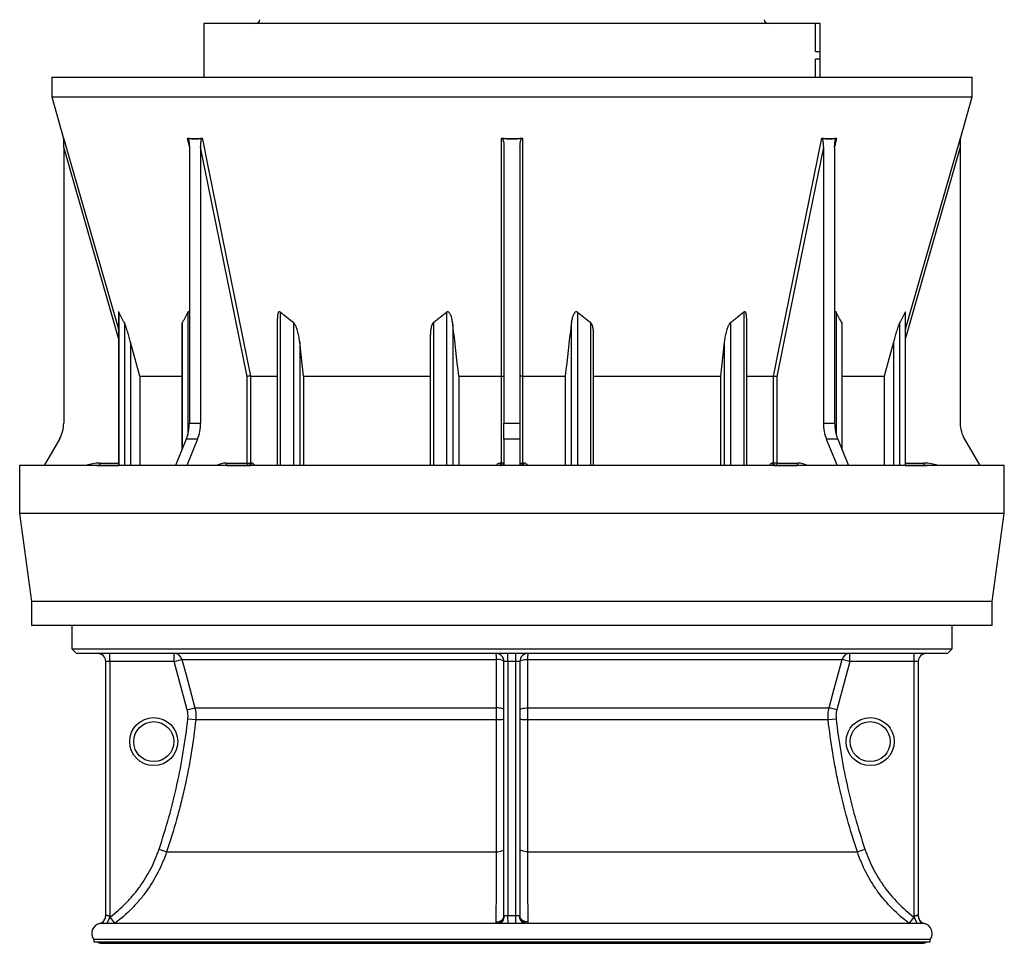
# Model space of a CAD drawing. Header units: millimetres. Extents: x 1253 to 2483, y 298 to 3319.
# Tile 1 of 5: x 1253 to 2483, y 298 to 1452. Entities that reach past the tile are written whole.
import ezdxf

# ---------------------------------------------------------------- set-up
doc = ezdxf.new("R2010")
doc.units = ezdxf.units.MM

msp = doc.modelspace()

# ---------------------------------------------------------------- linework, layer by layer
at = {"color": 7, "linetype": 'Continuous', "lineweight": 25}
for p, q in [((1482.9, 1447.2), (1482.9, 1380.2)), ((2247.1, 1447.2), (1482.9, 1447.2)), ((2247.1, 1412.2), (2247.1, 1447.2)), ((2252.9, 1447.2), (2247.1, 1447.2)), ((2252.9, 1412.2), (2252.9, 1447.2)), ((2252.9, 1412.2), (2252.9, 1447.2)), ((2252.9, 1447.2), (2252.9, 1447.2)), ((2247.1, 1412.2), (2252.9, 1412.2)), ((2252.9, 1402.9), (2247.1, 1402.9)), ((2247.1, 1380.2), (2247.1, 1402.9)), ((2252.9, 1402.9), (2252.9, 1412.2)), ((2252.9, 1380.2), (2252.9, 1402.9)), ((2252.9, 1380.2), (2252.9, 1402.9)), ((1292.9, 1380.2), (1292.9, 1355.6)), ((1292.9, 1380.2), (2442.9, 1380.2)), ((2442.9, 1355.6), (2442.9, 1380.2)), ((1292.9, 1355.6), (1307.8, 1303.7)), ((1292.9, 1355.6), (2442.9, 1355.6)), ((2428.1, 1303.7), (2442.9, 1355.6)), ((1307.9, 1292.9), (1307.9, 947.9)), ((1464.9, 1292.9), (1464.9, 947.9)), ((1479, 1292.9), (1479, 947.9)), ((1537.1, 1006.5), (1479, 1292.9)), ((1857.9, 1292.9), (1857.9, 947.9)), ((1877.9, 1292.9), (1877.9, 947.9)), ((2256.9, 1292.9), (2256.9, 947.9)), ((2271, 1292.9), (2271, 947.9)), ((2427.9, 1292.9), (2427.9, 947.9)), ((1376.4, 1086.9), (1376.4, 895.1)), ((2359.5, 895.1), (2359.5, 1086.9)), ((1455.6, 1070.5), (1455.6, 914.4)), ((1574.7, 1078.4), (1574.7, 895.1)), ((2161.2, 895.1), (2161.2, 1078.4)), ((2280.3, 914.4), (2280.3, 1070.4)), ((1402.9, 1006.9), (1391.5, 1049.1)), ((1607.6, 1006.9), (1602.9, 1049.1)), ((1765.9, 1057.3), (1765.9, 895.1)), ((1969.9, 895.1), (1969.9, 1057.2)), ((2133, 1049.1), (2128.3, 1006.9)), ((2344.4, 1049.1), (2333, 1006.9)), ((1402.9, 1006.9), (1455.6, 1006.9)), ((1402.9, 1006.9), (1402.9, 895.1)), ((1537.1, 898.2), (1537.1, 1006.5)), ((1541.3, 1006.9), (1574.7, 1006.9)), ((1541.3, 1006.9), (1541.3, 1006.9)), ((1541.3, 1006.9), (1541.3, 898.2)), ((1607.6, 1006.9), (1765.9, 1006.9)), ((1607.6, 1006.9), (1607.6, 895.1)), ((1801.4, 1006.9), (1855, 1006.9)), ((1801.4, 1006.9), (1801.4, 895.1)), ((1855, 1006.9), (1855, 1006.9)), ((1855, 898.2), (1855, 1006.9)), ((1880.9, 1006.9), (1934.5, 1006.9)), ((1880.9, 1006.9), (1880.9, 1006.9)), ((1880.9, 1006.9), (1880.9, 898.2)), ((1934.5, 1006.9), (1934.5, 895.1)), ((1969.9, 1006.9), (2128.3, 1006.9)), ((2128.3, 1006.9), (2128.3, 895.1)), ((2161.2, 1006.9), (2194.6, 1006.9)), ((2194.6, 1006.9), (2194.6, 1006.9)), ((2194.6, 898.2), (2194.6, 1006.9)), ((2198.7, 1006.5), (2198.7, 898.2)), ((2280.3, 1006.9), (2333, 1006.9)), ((2333, 1006.9), (2333, 895.1)), ((1464.9, 947.9), (1479, 947.9)), ((1857.9, 947.9), (1877.9, 947.9)), ((1857.9, 927.9), (1857.9, 947.9)), ((1877.9, 947.9), (1877.9, 927.9)), ((2256.9, 947.9), (2271, 947.9)), ((1302.6, 927.9), (1283.7, 895.1)), ((1461.1, 927.9), (1447.7, 895.1)), ((1475.2, 927.9), (1461.1, 927.9)), ((1475.2, 927.9), (1461.9, 895.1)), ((1857.9, 927.9), (1857.9, 895.1)), ((1877.9, 927.9), (1857.9, 927.9)), ((1877.9, 927.9), (1877.9, 895.1)), ((2260.6, 927.9), (2274, 895.1)), ((2274.8, 927.9), (2260.6, 927.9)), ((2274.8, 927.9), (2288.2, 895.1)), ((2433.3, 927.9), (2452.2, 895.1)), ((1352.9, 895.2), (1352.9, 898.2)), ((1510.9, 898.2), (1537.1, 898.2)), ((1537.1, 898.2), (1541.3, 898.2)), ((1541.3, 898.2), (1542.4, 898.2)), ((1853.5, 898.2), (1855, 898.2)), ((1857.9, 898.2), (1855, 898.2)), ((1877.9, 898.2), (1880.9, 898.2)), ((1880.9, 898.2), (1882.4, 898.2)), ((2193.5, 898.2), (2194.6, 898.2)), ((2198.7, 898.2), (2194.6, 898.2)), ((2198.7, 898.2), (2225, 898.2)), ((2382.9, 895.2), (2382.9, 898.2)), ((1252.9, 895.1), (1252.9, 835.1)), ((2482.9, 895.1), (1252.9, 895.1)), ((1349.8, 895.1), (1352.9, 895.2)), ((1352.9, 895.2), (1376.4, 895.2)), ((1514, 895.2), (1513, 895.2)), ((1514, 895.2), (1540.4, 895.2)), ((1854.9, 895.2), (1853.4, 895.2)), ((1882.4, 895.2), (1880.9, 895.2)), ((2195.5, 895.2), (2221.9, 895.2)), ((2222.9, 895.2), (2221.9, 895.2)), ((2359.5, 895.2), (2382.9, 895.2)), ((2382.9, 895.2), (2386.1, 895.1)), ((2482.9, 835.1), (2482.9, 895.1)), ((1252.9, 835.1), (1267.9, 725.1)), ((2482.9, 835.1), (1252.9, 835.1)), ((2467.9, 725.1), (2482.9, 835.1)), ((1267.9, 725.1), (1267.9, 695.1)), ((2467.9, 725.1), (1267.9, 725.1)), ((2467.9, 695.1), (2467.9, 725.1)), ((2467.9, 695.1), (1267.9, 695.1)), ((1317.9, 695.1), (1317.9, 666.2)), ((2417.9, 666.2), (2417.9, 695.1)), ((1317.9, 666.2), (1323.9, 660.2)), ((1317.9, 666.2), (2417.9, 666.2)), ((2411.9, 660.2), (2417.9, 666.2)), ((2411.9, 660.2), (1323.9, 660.2)), ((1365.4, 650.2), (1365.4, 660.2)), ((1446, 650.2), (1446, 660.2)), ((1446, 650.2), (1455.6, 652.8)), ((1455.6, 652.8), (1848.5, 652.8)), ((1862.9, 650.4), (1862.9, 660.2)), ((1872.9, 650.4), (1872.9, 660.2)), ((1887.4, 652.8), (2280.3, 652.8)), ((2289.9, 650.2), (2280.3, 652.8)), ((2289.9, 650.2), (2289.9, 660.2)), ((2370.4, 650.2), (2370.4, 660.2)), ((1365.4, 650.2), (1360.4, 650.2)), ((1360.4, 332.7), (1360.4, 650.2)), ((1446, 650.2), (1365.4, 650.2)), ((1365.4, 650.2), (1365.4, 331.2)), ((1462.2, 589.8), (1446, 650.2)), ((1862.9, 650.4), (1857.9, 650.4)), ((1857.9, 332.8), (1857.9, 650.4)), ((1872.9, 650.4), (1862.9, 650.4)), ((1862.9, 650.4), (1862.9, 333)), ((1877.9, 650.4), (1872.9, 650.4)), ((1872.9, 333), (1872.9, 650.4)), ((1877.9, 650.4), (1877.9, 332.8)), ((2289.9, 650.2), (2273.7, 589.8)), ((2370.4, 650.2), (2289.9, 650.2)), ((2375.4, 650.2), (2370.4, 650.2)), ((2370.4, 331.2), (2370.4, 650.2)), ((2375.4, 650.2), (2375.4, 332.7)), ((1462.2, 589.8), (1471.8, 592.4)), ((1471.8, 592.4), (1848.5, 592.4)), ((1887.4, 592.4), (2264.1, 592.4)), ((2273.7, 589.8), (2264.1, 592.4)), ((1463, 578.8), (1472.9, 577.7)), ((2262.9, 577.7), (2272.9, 578.8)), ((1472.9, 577.7), (1848.5, 577.7)), ((1887.4, 577.7), (2262.9, 577.7)), ((1427.1, 415.8), (1436.5, 412.6)), ((1436.5, 412.6), (1848.5, 412.6)), ((1887.4, 412.6), (2299.4, 412.6)), ((2299.4, 412.6), (2308.8, 415.8)), ((1863, 323.2), (1862.9, 333)), ((1872.9, 323.2), (1872.9, 333)), ((1854.3, 323.2), (1355.9, 323.2)), ((1881.7, 323.2), (1881.4, 323.2)), ((2380, 323.2), (1881.7, 323.2)), ((1345.7, 303), (1345.7, 300)), ((2390.2, 303), (1345.7, 303)), ((1345.7, 300), (2390.2, 300)), ((1353.3, 298.4), (1353.3, 298.2)), ((1353.3, 298.4), (2382.6, 298.4)), ((1867.9, 298.2), (1353.3, 298.2)), ((2382.6, 298.2), (1867.9, 298.2)), ((2382.6, 298.2), (2382.6, 298.4)), ((2390.2, 300), (2390.2, 303))]:
    msp.add_line(p, q, dxfattribs=at)
at = {"color": 1, "linetype": 'Continuous', "lineweight": 25}
for p, q in [((1464.9, 1293.8), (1462.7, 1304.2)), ((1376.4, 1054.4), (1307.9, 1292.9)), ((1376.8, 1086.7), (1376.8, 895.1)), ((1462.9, 1086.7), (1462.9, 933.2)), ((1578.4, 1086.7), (1578.4, 895.1)), ((1786.3, 1086.7), (1786.3, 895.1)), ((1949.6, 1086.7), (1949.6, 895.1)), ((2157.5, 1086.7), (2157.5, 895.1)), ((2273, 1086.7), (2273, 933.2)), ((2359.1, 1086.7), (2359.1, 895.1)), ((1383.7, 1073.6), (1383.7, 895.1)), ((1456, 1073.6), (1456, 915.5)), ((1595, 1073.6), (1595, 895.1)), ((1769.7, 1073.6), (1769.7, 895.1)), ((1794.1, 1071.2), (1794.1, 895.1)), ((1941.8, 1071.2), (1941.8, 895.1)), ((1966.2, 1073.6), (1966.2, 895.1)), ((2140.9, 1073.6), (2140.9, 895.1)), ((2279.9, 1073.6), (2279.9, 915.5)), ((2352.2, 1073.6), (2352.2, 895.1)), ((1391.5, 1049.1), (1391.5, 895.1)), ((1602.9, 1049.1), (1602.9, 895.1)), ((2133, 1049.1), (2133, 895.1)), ((2344.4, 1049.1), (2344.4, 895.1)), ((1352.9, 898.2), (1376.4, 898.2)), ((2359.5, 898.2), (2382.9, 898.2)), ((1352.9, 895.1), (1352.9, 895.2)), ((1513, 895.2), (1510.8, 895.1)), ((1511.8, 895.1), (1514, 895.2)), ((1540.4, 895.2), (1540.8, 895.1)), ((1853.4, 895.2), (1853.4, 895.1)), ((1854.9, 895.1), (1854.9, 895.2)), ((1880.9, 895.2), (1880.9, 895.1)), ((1882.4, 895.1), (1882.4, 895.2)), ((2221.9, 895.2), (2224.1, 895.1)), ((2225.1, 895.1), (2222.9, 895.2)), ((2382.9, 895.1), (2382.9, 895.2)), ((1365.4, 331.2), (1361.8, 323.2)), ((1365.7, 331.1), (1362, 323.2)), ((1365.7, 331.1), (1371.6, 323.2)), ((2364.3, 323.2), (2370.2, 331.1)), ((2373.9, 323.2), (2370.2, 331.1)), ((2374.1, 323.2), (2370.4, 331.2))]:
    msp.add_line(p, q, dxfattribs=at)
at = {"color": 1, "linetype": 'Continuous', "lineweight": 25, "flags": 128}
for points in [[(1307.8, 1304.2), (1309.5, 1298.5), (1316.1, 1275.4), (1342.6, 1183.1), (1376.4, 1065.3)], [(2273.2, 1304.2), (2272, 1298.5), (2271.1, 1293.9)], [(2359.5, 1065.3), (2377.5, 1128), (2428.1, 1304.2)], [(2427.9, 1292.9), (2388.2, 1154.4), (2359.5, 1054.4)], [(1514.6, 895.1), (1514.5, 895.2), (1514, 895.2)], [(2221.3, 895.1), (2221.4, 895.2), (2221.9, 895.2)], [(1849.8, 323.2), (1850.2, 323.4), (1851.9, 323.9), (1853.5, 324.7), (1854.9, 325.7), (1856.1, 326.8), (1857, 328.1), (1857.7, 329.5), (1858, 331)], [(1857.5, 327.5), (1857.9, 329.1), (1858, 331)], [(1878.4, 327.5), (1877.9, 329.1), (1877.9, 331)], [(1886.1, 323.2), (1885.7, 323.4), (1884, 323.9), (1882.4, 324.7), (1881, 325.7), (1879.8, 326.8), (1878.9, 328.1), (1878.2, 329.5), (1877.9, 331)]]:
    msp.add_lwpolyline(points, dxfattribs=at)
at = {"color": 7, "linetype": 'Continuous', "lineweight": 25, "flags": 128}
for points in [[(1481, 1304.2), (1482.2, 1298.5), (1486.9, 1275.4), (1505.6, 1183.1), (1541.3, 1006.9)], [(1855, 1006.9), (1855, 1012.6), (1855, 1035.7), (1855, 1128), (1855, 1304.2)], [(1880.9, 1304.2), (1880.9, 1298.5), (1880.9, 1275.4), (1880.9, 1183.1), (1880.9, 1006.9)], [(2194.6, 1006.9), (2195.7, 1012.6), (2200.4, 1035.7), (2219.1, 1128), (2254.9, 1304.2)], [(2256.9, 1292.9), (2228.8, 1154.4), (2198.7, 1006.5)], [(1852.6, 895.1), (1852.9, 895.2), (1853.4, 895.2)], [(1883.3, 895.1), (1883, 895.2), (1882.4, 895.2)], [(1455.6, 652.8), (1460.8, 633.5), (1471.8, 592.4)], [(1857.9, 650.3), (1857.8, 650.8), (1857.2, 651.2), (1856.4, 651.7), (1855.2, 652), (1853.8, 652.4), (1852.1, 652.6), (1850.4, 652.8), (1848.5, 652.8)], [(1848.5, 592.4), (1848.5, 611.5), (1848.5, 652.8)], [(1877.9, 650.3), (1878.1, 650.8), (1878.7, 651.2), (1879.5, 651.7), (1880.7, 652), (1882.1, 652.4), (1883.7, 652.6), (1885.5, 652.8), (1887.4, 652.8)], [(1887.4, 652.8), (1887.4, 633.7), (1887.4, 592.4)], [(2264.1, 592.4), (2269.3, 611.7), (2280.3, 652.8)], [(1857.9, 589.8), (1857.8, 590.3), (1857.2, 590.8), (1856.4, 591.2), (1855.2, 591.6), (1853.8, 591.9), (1852.2, 592.2), (1850.4, 592.3), (1848.5, 592.4)], [(1877.9, 589.8), (1878.1, 590.3), (1878.7, 590.8), (1879.5, 591.2), (1880.7, 591.6), (1882.1, 591.9), (1883.7, 592.2), (1885.5, 592.3), (1887.4, 592.4)], [(1848.5, 577.7), (1850.4, 577.7), (1852.2, 577.8), (1853.8, 577.9), (1855.2, 578), (1856.4, 578.2), (1857.2, 578.4), (1857.8, 578.6), (1857.9, 578.8)], [(1877.9, 578.8), (1878.1, 578.6), (1878.7, 578.4), (1879.5, 578.2), (1880.7, 578), (1882.1, 577.9), (1883.7, 577.8), (1885.5, 577.7), (1887.4, 577.7)], [(1848.5, 412.6), (1850.3, 412.7), (1852.1, 412.9), (1853.8, 413.2), (1855.2, 413.6), (1856.4, 414), (1857.2, 414.6), (1857.8, 415.2), (1857.9, 415.8)], [(1887.4, 412.6), (1885.6, 412.7), (1883.8, 412.9), (1882.1, 413.2), (1880.7, 413.6), (1879.5, 414), (1878.7, 414.6), (1878.1, 415.2), (1877.9, 415.8)], [(1848.3, 324.9), (1850.2, 325.1), (1852, 325.6), (1853.7, 326.3), (1855.1, 327.3), (1856.3, 328.5), (1857.2, 329.8), (1857.8, 331.3), (1857.9, 332.8)], [(1887.6, 324.9), (1885.7, 325.1), (1883.9, 325.6), (1882.2, 326.3), (1880.8, 327.3), (1879.6, 328.5), (1878.7, 329.8), (1878.1, 331.3), (1877.9, 332.8)]]:
    msp.add_lwpolyline(points, dxfattribs=at)
at = {"color": 7, "linetype": 'Continuous', "lineweight": 25}
for centre, radius in [((1420.4, 550.2), 30), ((2315.4, 550.2), 30), ((1420.4, 550.2), 25), ((2315.4, 550.2), 25)]:
    msp.add_circle(centre, radius, dxfattribs=at)
for centre, radius, start, end in [((1547.8, 1452.2), 5, 270, 358), ((2188.1, 1452.2), 5, 182, 270), ((1304.9, 1302.9), 3, 0.2474, 16.0383), ((2430.9, 1302.9), 3, 163.9706, 179.7526), ((1267.9, 947.9), 40, 330, 0), ((1411.7, 947.7), 53.2, 338.2508, 0.292), ((1425.8, 947.7), 53.2, 338.2508, 0.292), ((2310.1, 947.7), 53.2, 179.708, 201.7492), ((2324.2, 947.7), 53.2, 179.708, 201.7492), ((2467.9, 947.9), 40, 180, 210), ((1513.5, 897.9), 2.68, 171.9505, 258.5782), ((1539.8, 897.9), 2.68, 171.9505, 258.5782), ((1538.7, 897.9), 2.67, 282.4494, 8.5246), ((1539.8, 897.9), 2.67, 282.5725, 8.5794), ((1828.7, 897.5), 24.8, 354.7938, 1.7311), ((1854.9, 898.2), 3, 270, 0), ((1827.4, 897.5), 27.6, 355.331, 1.5533), ((1880.9, 898.2), 3, 180, 270), ((1908.5, 897.5), 27.6, 178.4467, 184.669), ((1907.1, 897.5), 24.8, 178.2689, 185.2062), ((2196.1, 897.9), 2.67, 171.4206, 257.4275), ((2197.2, 897.9), 2.67, 171.4754, 257.5506), ((2196.1, 897.9), 2.68, 281.4218, 8.0495), ((2222.4, 897.9), 2.68, 281.4218, 8.0495), ((1350.4, 650.2), 10, 0, 90), ((1445.9, 650.3), 9.99, 14.9413, 89.9693), ((1848, 650.4), 9.9, 0, 90), ((1887.8, 650.4), 9.9, 90, 180), ((2289.9, 650.3), 9.99, 90.0307, 165.0587), ((2385.4, 650.2), 10, 90, 180), ((1350.4, 332.7), 10, 283.0544, 0.0008), ((1350.4, 332.7), 10, 325.5192, 360), ((2385.4, 332.7), 10, 179.9992, 256.9948), ((2385.4, 332.7), 10, 180, 214.5761), ((1355.4, 310.8), 12.5, 102.7044, 218.5071), ((2380.4, 310.8), 12.5, 321.4929, 77.3144), ((1355.4, 310.8), 12.5, 239.2596, 260.2537), ((2380.4, 310.8), 12.5, 279.7463, 300.7404)]:
    msp.add_arc(centre, radius, start, end, dxfattribs=at)
at = {"color": 1, "linetype": 'Continuous', "lineweight": 25}
for centre, radius, start, end in [((1352.9, 850.2), 48, 90, 110.7388), ((1511, 872.7), 25.5, 90.4265, 118.5905), ((2224.8, 872.6), 25.6, 61.4844, 89.4986), ((2382.9, 850.2), 48, 69.2612, 90), ((1350.4, 332.7), 10, 283.0419, 325.5191), ((2385.4, 332.7), 10, 214.5761, 256.9581)]:
    msp.add_arc(centre, radius, start, end, dxfattribs=at)
at = {"color": 7, "linetype": 'Continuous', "lineweight": 25}
for points in [[(1307.9, 1303.3), (1307.9, 1303.6), (1307.9, 1303.9), (1307.8, 1304.2)], [(1463.4, 1303.3), (1463.2, 1303.6), (1463, 1303.9), (1462.7, 1304.2)], [(1480.5, 1303.3), (1480.7, 1303.6), (1480.9, 1303.9), (1481, 1304.2)], [(1855.8, 1303.3), (1855.6, 1303.6), (1855.3, 1303.9), (1855, 1304.2)], [(1880.1, 1303.3), (1880.3, 1303.6), (1880.6, 1303.9), (1880.9, 1304.2)], [(2255.4, 1303.3), (2255.2, 1303.6), (2255, 1303.9), (2254.9, 1304.2)], [(2272.5, 1303.3), (2272.7, 1303.6), (2272.9, 1303.9), (2273.2, 1304.2)], [(2427.9, 1303.3), (2427.9, 1303.6), (2428, 1303.9), (2428.1, 1304.2)], [(1480.5, 1303.3), (1474.8, 1302.7), (1469.1, 1302.7), (1463.4, 1303.3)], [(1880.1, 1303.3), (1872, 1302.7), (1863.9, 1302.7), (1855.8, 1303.3)], [(2272.5, 1303.3), (2266.8, 1302.7), (2261.1, 1302.7), (2255.4, 1303.3)], [(1383.7, 1073.6), (1381.3, 1077.7), (1379, 1082.1), (1376.8, 1086.7)], [(1595, 1073.6), (1589.3, 1077.7), (1583.8, 1082.1), (1578.4, 1086.7)], [(1966.2, 1073.6), (1960.5, 1077.7), (1955, 1082.1), (1949.6, 1086.7)], [(2279.9, 1073.6), (2277.5, 1077.7), (2275.2, 1082.1), (2273, 1086.7)], [(1801.4, 1006.9), (1799, 1028.3), (1796.5, 1049.7), (1794.1, 1071.2)], [(1941.8, 1071.2), (1939.3, 1049.7), (1936.9, 1028.3), (1934.5, 1006.9)], [(1471.8, 592.4), (1472.5, 590), (1473.3, 585.1), (1473.2, 580.2), (1472.9, 577.7)], [(1848.5, 577.7), (1848.5, 580.2), (1848.5, 585.1), (1848.5, 590), (1848.5, 592.4)], [(1887.4, 592.4), (1887.4, 590), (1887.4, 585.1), (1887.4, 580.2), (1887.4, 577.7)], [(2262.9, 577.7), (2262.7, 580.2), (2262.6, 585.1), (2263.4, 590), (2264.1, 592.4)], [(1857.9, 332.8), (1857.9, 332.2), (1858, 331.6), (1858, 331)], [(1862.9, 333), (1866.3, 333), (1869.6, 333), (1872.9, 333)], [(1877.9, 331), (1877.9, 331.6), (1877.9, 332.2), (1877.9, 332.8)], [(1365.4, 331.2), (1365.5, 331.1), (1365.6, 331.1), (1365.7, 331.1)], [(1848.5, 323.1), (1848.3, 323.7), (1848.3, 324.3), (1848.3, 324.9)], [(1872.9, 323.2), (1869.6, 323.2), (1866.3, 323.2), (1863, 323.2)], [(1887.6, 324.9), (1887.6, 324.3), (1887.5, 323.7), (1887.4, 323.1)], [(2370.2, 331.1), (2370.3, 331.1), (2370.4, 331.1), (2370.4, 331.2)]]:
    msp.add_open_spline(points, degree=3, dxfattribs=at)
at = {"color": 1, "linetype": 'Continuous', "lineweight": 25}
for points in [[(1307.8, 1303.7), (1307.8, 1303.7), (1307.8, 1303.9), (1307.8, 1304.2)], [(2428.1, 1304.2), (2428.1, 1303.9), (2428.1, 1303.7), (2428.1, 1303.7)]]:
    msp.add_open_spline(points, degree=3, dxfattribs=at)
at = {"color": 7, "linetype": 'Continuous', "lineweight": 25}
for points, knots in [([(1462.7, 1304.2), (1465.8, 1303.9), (1468.8, 1303.7), (1474.9, 1303.7), (1478, 1303.9), (1481, 1304.2)], [0, 0, 0, 0, 0.5, 0.5, 1, 1, 1, 1]), ([(1855, 1304.2), (1859.3, 1303.9), (1863.6, 1303.7), (1872.3, 1303.7), (1876.6, 1303.9), (1880.9, 1304.2)], [0, 0, 0, 0, 0.5, 0.5, 1, 1, 1, 1]), ([(2254.9, 1304.2), (2257.9, 1303.9), (2261, 1303.7), (2267.1, 1303.7), (2270.1, 1303.9), (2273.2, 1304.2)], [0, 0, 0, 0, 0.5, 0.5, 1, 1, 1, 1]), ([(1307.9, 1292.9), (1307.9, 1293.8), (1307.9, 1294.7), (1307.9, 1296.5), (1307.9, 1297.4), (1307.9, 1298.7), (1307.9, 1299.2), (1307.9, 1300.1), (1307.9, 1300.5), (1307.9, 1301.4), (1307.9, 1301.8), (1307.9, 1302.4), (1307.9, 1302.6), (1307.9, 1303), (1307.9, 1303.2), (1307.9, 1303.3)], [0, 0, 0, 0, 0.25, 0.25, 0.5, 0.5, 0.625, 0.625, 0.75, 0.75, 0.875, 0.875, 0.9375, 0.9375, 1, 1, 1, 1]), ([(1463.4, 1303.3), (1463.5, 1303.2), (1463.6, 1303), (1463.8, 1302.6), (1463.8, 1302.4), (1464, 1301.8), (1464.1, 1301.3), (1464.4, 1300.1), (1464.5, 1299.2), (1464.7, 1297.4), (1464.8, 1296.5), (1464.9, 1294.7), (1464.9, 1293.8), (1464.9, 1292.9)], [0, 0, 0, 0, 0.0625, 0.0625, 0.125, 0.125, 0.25, 0.25, 0.5, 0.5, 0.75, 0.75, 1, 1, 1, 1]), ([(1479, 1292.9), (1479, 1293.8), (1479.1, 1294.7), (1479.1, 1296.5), (1479.2, 1297.4), (1479.4, 1298.7), (1479.4, 1299.2), (1479.6, 1300.1), (1479.6, 1300.5), (1479.8, 1301.4), (1479.9, 1301.8), (1480.1, 1302.4), (1480.2, 1302.6), (1480.3, 1303), (1480.4, 1303.2), (1480.5, 1303.3)], [0, 0, 0, 0, 0.25, 0.25, 0.5, 0.5, 0.625, 0.625, 0.75, 0.75, 0.875, 0.875, 0.9375, 0.9375, 1, 1, 1, 1]), ([(1855.8, 1303.3), (1856, 1303.2), (1856.1, 1303), (1856.3, 1302.6), (1856.4, 1302.4), (1856.7, 1301.8), (1856.9, 1301.3), (1857.2, 1300.1), (1857.4, 1299.2), (1857.7, 1297.4), (1857.8, 1296.5), (1857.9, 1294.7), (1857.9, 1293.8), (1857.9, 1292.9)], [0, 0, 0, 0, 0.0625, 0.0625, 0.125, 0.125, 0.25, 0.25, 0.5, 0.5, 0.75, 0.75, 1, 1, 1, 1]), ([(1877.9, 1292.9), (1877.9, 1293.8), (1878, 1294.7), (1878.1, 1296.5), (1878.2, 1297.4), (1878.4, 1298.7), (1878.5, 1299.2), (1878.7, 1300.1), (1878.8, 1300.5), (1879, 1301.4), (1879.2, 1301.8), (1879.5, 1302.4), (1879.6, 1302.6), (1879.8, 1303), (1879.9, 1303.2), (1880.1, 1303.3)], [0, 0, 0, 0, 0.25, 0.25, 0.5, 0.5, 0.625, 0.625, 0.75, 0.75, 0.875, 0.875, 0.9375, 0.9375, 1, 1, 1, 1]), ([(2255.4, 1303.3), (2255.5, 1303.2), (2255.6, 1303), (2255.7, 1302.6), (2255.8, 1302.4), (2256, 1301.8), (2256.1, 1301.3), (2256.4, 1300.1), (2256.5, 1299.2), (2256.7, 1297.4), (2256.7, 1296.5), (2256.8, 1294.7), (2256.9, 1293.8), (2256.9, 1292.9)], [0, 0, 0, 0, 0.0625, 0.0625, 0.125, 0.125, 0.25, 0.25, 0.5, 0.5, 0.75, 0.75, 1, 1, 1, 1]), ([(2271, 1292.9), (2271, 1293.8), (2271, 1294.7), (2271.1, 1296.5), (2271.2, 1297.4), (2271.3, 1298.7), (2271.4, 1299.2), (2271.5, 1300.1), (2271.6, 1300.5), (2271.8, 1301.4), (2271.9, 1301.8), (2272.1, 1302.4), (2272.1, 1302.6), (2272.3, 1303), (2272.4, 1303.2), (2272.5, 1303.3)], [0, 0, 0, 0, 0.25, 0.25, 0.5, 0.5, 0.625, 0.625, 0.75, 0.75, 0.875, 0.875, 0.9375, 0.9375, 1, 1, 1, 1]), ([(2427.9, 1303.3), (2427.9, 1303.2), (2427.9, 1303), (2427.9, 1302.6), (2427.9, 1302.4), (2427.9, 1301.8), (2427.9, 1301.3), (2427.9, 1300.1), (2427.9, 1299.2), (2427.9, 1297.4), (2427.9, 1296.5), (2427.9, 1294.7), (2427.9, 1293.8), (2427.9, 1292.9)], [0, 0, 0, 0, 0.0625, 0.0625, 0.125, 0.125, 0.25, 0.25, 0.5, 0.5, 0.75, 0.75, 1, 1, 1, 1]), ([(1376.8, 1086.7), (1376.7, 1086.8), (1376.6, 1087.1), (1376.4, 1087.2), (1376.4, 1087.2), (1376.4, 1087), (1376.4, 1086.9)], [0, 0, 0, 0, 0.283701, 0.570502, 0.815744, 1, 1, 1, 1]), ([(1462.9, 1086.7), (1461.8, 1084.4), (1460.7, 1082.1), (1459, 1078.8), (1458.4, 1077.8), (1457.2, 1075.6), (1456.6, 1074.6), (1456, 1073.6)], [0, 0, 0, 0, 0.5, 0.5, 0.75, 0.75, 1, 1, 1, 1]), ([(1464.9, 1086.2), (1464.9, 1086.2), (1464.7, 1086.5), (1464.4, 1086.8), (1463.9, 1087.2), (1463.5, 1087.2), (1463.2, 1087.1), (1463, 1086.8), (1462.9, 1086.7)], [0, 0, 0, 0, 0.038684, 0.252463, 0.468093, 0.624162, 0.78017, 1, 1, 1, 1]), ([(1578.4, 1086.7), (1578.2, 1086.8), (1577.9, 1087.1), (1577.3, 1087.2), (1576.7, 1087.1), (1576.1, 1086.7), (1575.6, 1085.7), (1575.2, 1084.3), (1574.8, 1081.8), (1574.8, 1079.8), (1574.8, 1078.4)], [0, 0, 0, 0, 0.058193, 0.117023, 0.167328, 0.228678, 0.333738, 0.486443, 0.639868, 1, 1, 1, 1]), ([(1786.3, 1086.7), (1783.6, 1084.4), (1780.9, 1082.1), (1776.7, 1078.8), (1775.3, 1077.8), (1772.5, 1075.6), (1771.1, 1074.6), (1769.7, 1073.6)], [0, 0, 0, 0, 0.5, 0.5, 0.75, 0.75, 1, 1, 1, 1]), ([(1794.1, 1071.2), (1793.9, 1072.8), (1793.7, 1074.4), (1793.2, 1076.7), (1793.1, 1077.5), (1792.7, 1079.1), (1792.5, 1079.9), (1792, 1081.4), (1791.7, 1082.2), (1791.2, 1083.3), (1791.1, 1083.7), (1790.7, 1084.4), (1790.5, 1084.8), (1790.1, 1085.5), (1789.8, 1085.8), (1789.4, 1086.3), (1789.2, 1086.4), (1788.9, 1086.7), (1788.8, 1086.8), (1788.4, 1087), (1788.2, 1087.1), (1787.9, 1087.2), (1787.8, 1087.2), (1787.6, 1087.2), (1787.5, 1087.2), (1787.2, 1087.2), (1787, 1087.1), (1786.6, 1086.9), (1786.4, 1086.8), (1786.3, 1086.7)], [0, 0, 0, 0, 0.25, 0.25, 0.375, 0.375, 0.5, 0.5, 0.625, 0.625, 0.6875, 0.6875, 0.75, 0.75, 0.8125, 0.8125, 0.84375, 0.84375, 0.875, 0.875, 0.90625, 0.90625, 0.921875, 0.921875, 0.9375, 0.9375, 0.96875, 0.96875, 1, 1, 1, 1]), ([(1949.6, 1086.7), (1949.5, 1086.8), (1949.3, 1086.9), (1948.9, 1087.1), (1948.7, 1087.2), (1948.4, 1087.2), (1948.3, 1087.2), (1948.1, 1087.2), (1948, 1087.2), (1947.8, 1087.1), (1947.7, 1087.1), (1947.5, 1087), (1947.4, 1087), (1947.1, 1086.8), (1947, 1086.7), (1946.6, 1086.4), (1946.5, 1086.3), (1946.2, 1086), (1946.1, 1085.8), (1945.8, 1085.5), (1945.7, 1085.3), (1945.4, 1084.8), (1945.2, 1084.4), (1944.8, 1083.7), (1944.6, 1083.3), (1944.3, 1082.6), (1944.2, 1082.2), (1943.9, 1081.4), (1943.8, 1081), (1943.4, 1079.9), (1943.2, 1079.1), (1942.8, 1077.5), (1942.6, 1076.7), (1942.2, 1074.4), (1942, 1072.8), (1941.8, 1071.2)], [0, 0, 0, 0, 0.03125, 0.03125, 0.0625, 0.0625, 0.078125, 0.078125, 0.09375, 0.09375, 0.109375, 0.109375, 0.125, 0.125, 0.15625, 0.15625, 0.1875, 0.1875, 0.21875, 0.21875, 0.25, 0.25, 0.3125, 0.3125, 0.375, 0.375, 0.4375, 0.4375, 0.5, 0.5, 0.625, 0.625, 0.75, 0.75, 1, 1, 1, 1]), ([(2157.5, 1086.7), (2154.8, 1084.4), (2152.1, 1082.1), (2147.9, 1078.8), (2146.5, 1077.8), (2143.7, 1075.6), (2142.3, 1074.6), (2140.9, 1073.6)], [0, 0, 0, 0, 0.5, 0.5, 0.75, 0.75, 1, 1, 1, 1]), ([(2161.1, 1078.4), (2161.1, 1079.8), (2161.1, 1081.9), (2160.7, 1084.5), (2160.2, 1086), (2159.6, 1086.8), (2159.1, 1087.2), (2158.6, 1087.2), (2158, 1087.1), (2157.7, 1086.8), (2157.5, 1086.7)], [0, 0, 0, 0, 0.3607688, 0.5309377, 0.7132715, 0.7770345, 0.8413498, 0.8879002, 0.934432, 1, 1, 1, 1]), ([(2273, 1086.7), (2272.9, 1086.8), (2272.7, 1087.1), (2272.4, 1087.2), (2271.9, 1087.1), (2271.5, 1086.8), (2271.2, 1086.4), (2271, 1086.2)], [0, 0, 0, 0, 0.194908, 0.391947, 0.560433, 0.765916, 1, 1, 1, 1]), ([(2359.1, 1086.7), (2358, 1084.4), (2356.8, 1082.1), (2355.1, 1078.8), (2354.5, 1077.8), (2353.4, 1075.6), (2352.8, 1074.6), (2352.2, 1073.6)], [0, 0, 0, 0, 0.5, 0.5, 0.75, 0.75, 1, 1, 1, 1]), ([(2359.5, 1086.9), (2359.5, 1087), (2359.5, 1087.2), (2359.4, 1087.2), (2359.3, 1087.1), (2359.2, 1086.8), (2359.1, 1086.7)], [0, 0, 0, 0, 0.226617, 0.453539, 0.680371, 1, 1, 1, 1]), ([(1391.5, 1049.1), (1391, 1051.2), (1390.4, 1053.3), (1389.5, 1056.5), (1389.2, 1057.6), (1388.5, 1059.7), (1388.2, 1060.7), (1387.6, 1062.8), (1387.2, 1063.9), (1386.6, 1065.9), (1386.2, 1067), (1385.7, 1068.5), (1385.5, 1069), (1385.2, 1070), (1385, 1070.5), (1384.7, 1071.2), (1384.6, 1071.5), (1384.4, 1071.9), (1384.3, 1072.2), (1384.2, 1072.6), (1384.1, 1072.8), (1383.9, 1073.2), (1383.8, 1073.4), (1383.7, 1073.6)], [0, 0, 0, 0, 0.25, 0.25, 0.375, 0.375, 0.5, 0.5, 0.625, 0.625, 0.75, 0.75, 0.8125, 0.8125, 0.875, 0.875, 0.90625, 0.90625, 0.9375, 0.9375, 0.96875, 0.96875, 1, 1, 1, 1]), ([(1456, 1073.6), (1455.9, 1073.2), (1455.6, 1072.3), (1455.6, 1071.1), (1455.6, 1070.5)], [0, 0, 0, 0, 0.438835, 1, 1, 1, 1]), ([(1602.9, 1049.1), (1602.6, 1051.2), (1602.3, 1053.3), (1601.7, 1056.5), (1601.5, 1057.6), (1601, 1059.7), (1600.8, 1060.7), (1600.2, 1062.8), (1599.9, 1063.9), (1599.2, 1065.9), (1598.9, 1067), (1598.3, 1068.5), (1598, 1069), (1597.6, 1070), (1597.3, 1070.5), (1596.9, 1071.2), (1596.8, 1071.5), (1596.5, 1071.9), (1596.3, 1072.2), (1596, 1072.6), (1595.8, 1072.8), (1595.5, 1073.2), (1595.3, 1073.4), (1595, 1073.6)], [0, 0, 0, 0, 0.25, 0.25, 0.375, 0.375, 0.5, 0.5, 0.625, 0.625, 0.75, 0.75, 0.8125, 0.8125, 0.875, 0.875, 0.90625, 0.90625, 0.9375, 0.9375, 0.96875, 0.96875, 1, 1, 1, 1]), ([(1769.7, 1073.6), (1769.3, 1073.2), (1768.4, 1072.3), (1767.6, 1070.4), (1766.8, 1067.5), (1766.1, 1063.4), (1765.9, 1059.7), (1765.9, 1057.6), (1766, 1057.3)], [0, 0, 0, 0, 0.095185, 0.220237, 0.345876, 0.642549, 0.940551, 1, 1, 1, 1]), ([(1969.9, 1057.2), (1969.9, 1058.4), (1969.9, 1061.1), (1969.5, 1065.3), (1968.7, 1069.2), (1967.7, 1071.9), (1966.8, 1073.1), (1966.3, 1073.5), (1966.2, 1073.6)], [0, 0, 0, 0, 0.19982, 0.470477, 0.740348, 0.888182, 0.981545, 1, 1, 1, 1]), ([(2140.9, 1073.6), (2140.6, 1073.4), (2140.4, 1073.2), (2140.1, 1072.8), (2139.9, 1072.6), (2139.4, 1071.9), (2139.1, 1071.5), (2138.6, 1070.5), (2138.3, 1070), (2137.8, 1069), (2137.6, 1068.5), (2137, 1067), (2136.6, 1065.9), (2136, 1063.8), (2135.7, 1062.8), (2134.8, 1059.7), (2134.4, 1057.6), (2133.8, 1054.4), (2133.6, 1053.3), (2133.3, 1051.2), (2133.1, 1050.2), (2133, 1049.1)], [0, 0, 0, 0, 0.03125, 0.03125, 0.0625, 0.0625, 0.125, 0.125, 0.1875, 0.1875, 0.25, 0.25, 0.375, 0.375, 0.5, 0.5, 0.75, 0.75, 0.875, 0.875, 1, 1, 1, 1]), ([(2280.3, 1070.4), (2280.3, 1071), (2280.3, 1072.1), (2280.1, 1073.1), (2279.9, 1073.5), (2279.9, 1073.6)], [0, 0, 0, 0, 0.494009, 0.916488, 1, 1, 1, 1]), ([(2352.2, 1073.6), (2352.1, 1073.4), (2352, 1073.2), (2351.8, 1072.8), (2351.7, 1072.6), (2351.4, 1071.9), (2351.3, 1071.5), (2350.9, 1070.5), (2350.7, 1070), (2350.4, 1069), (2350.2, 1068.5), (2349.7, 1067), (2349.3, 1065.9), (2348.7, 1063.8), (2348.3, 1062.8), (2347.4, 1059.7), (2346.7, 1057.6), (2345.8, 1054.4), (2345.5, 1053.3), (2344.9, 1051.2), (2344.6, 1050.2), (2344.4, 1049.1)], [0, 0, 0, 0, 0.03125, 0.03125, 0.0625, 0.0625, 0.125, 0.125, 0.1875, 0.1875, 0.25, 0.25, 0.375, 0.375, 0.5, 0.5, 0.75, 0.75, 0.875, 0.875, 1, 1, 1, 1]), ([(1541.3, 1006.9), (1541.2, 1006.9), (1541, 1006.9), (1540.7, 1006.9), (1540.5, 1006.8), (1540.2, 1006.8), (1540, 1006.8), (1539.6, 1006.8), (1539.4, 1006.8), (1539, 1006.7), (1538.8, 1006.7), (1538.5, 1006.7), (1538.3, 1006.6), (1537.9, 1006.6), (1537.8, 1006.6), (1537.5, 1006.5), (1537.4, 1006.5), (1537.3, 1006.5), (1537.2, 1006.5), (1537.1, 1006.5)], [0, 0, 0, 0, 0.125, 0.125, 0.25, 0.25, 0.375, 0.375, 0.5, 0.5, 0.625, 0.625, 0.75, 0.75, 0.875, 0.875, 0.9375, 0.9375, 1, 1, 1, 1]), ([(1855, 1006.9), (1855.2, 1006.9), (1855.4, 1006.9), (1855.8, 1006.9), (1856, 1006.8), (1856.3, 1006.8), (1856.5, 1006.8), (1856.8, 1006.8), (1857, 1006.8), (1857.2, 1006.7), (1857.4, 1006.7), (1857.6, 1006.7), (1857.7, 1006.6), (1857.8, 1006.6), (1857.9, 1006.6), (1857.9, 1006.5), (1857.9, 1006.5), (1857.9, 1006.5), (1857.9, 1006.5), (1857.9, 1006.5)], [0, 0, 0, 0, 0.125, 0.125, 0.25, 0.25, 0.375, 0.375, 0.5, 0.5, 0.625, 0.625, 0.75, 0.75, 0.875, 0.875, 0.9375, 0.9375, 1, 1, 1, 1]), ([(1880.9, 1006.9), (1880.7, 1006.9), (1880.5, 1006.9), (1880.1, 1006.9), (1879.9, 1006.8), (1879.6, 1006.8), (1879.4, 1006.8), (1879.1, 1006.8), (1878.9, 1006.8), (1878.7, 1006.7), (1878.5, 1006.7), (1878.3, 1006.7), (1878.2, 1006.6), (1878.1, 1006.6), (1878, 1006.6), (1878, 1006.5), (1878, 1006.5), (1878, 1006.5), (1877.9, 1006.5), (1877.9, 1006.5)], [0, 0, 0, 0, 0.125, 0.125, 0.25, 0.25, 0.375, 0.375, 0.5, 0.5, 0.625, 0.625, 0.75, 0.75, 0.875, 0.875, 0.9375, 0.9375, 1, 1, 1, 1]), ([(2194.6, 1006.9), (2194.7, 1006.9), (2194.9, 1006.9), (2195.2, 1006.9), (2195.4, 1006.8), (2195.7, 1006.8), (2195.9, 1006.8), (2196.3, 1006.8), (2196.5, 1006.8), (2196.9, 1006.7), (2197.1, 1006.7), (2197.4, 1006.7), (2197.6, 1006.6), (2198, 1006.6), (2198.1, 1006.6), (2198.4, 1006.5), (2198.5, 1006.5), (2198.6, 1006.5), (2198.7, 1006.5), (2198.7, 1006.5)], [0, 0, 0, 0, 0.125, 0.125, 0.25, 0.25, 0.375, 0.375, 0.5, 0.5, 0.625, 0.625, 0.75, 0.75, 0.875, 0.875, 0.9375, 0.9375, 1, 1, 1, 1]), ([(1848.5, 652.8), (1848.5, 653.9), (1848.5, 654.9), (1848.4, 656.3), (1848.4, 656.7), (1848.4, 657.5), (1848.4, 657.8), (1848.3, 658.3), (1848.3, 658.5), (1848.3, 658.8), (1848.3, 658.9), (1848.2, 659.3), (1848.2, 659.5), (1848.2, 659.8), (1848.2, 659.9), (1848.1, 660), (1848.1, 660.1), (1848.1, 660.2), (1848.1, 660.2), (1848, 660.2)], [0, 0, 0, 0, 0.25, 0.25, 0.375, 0.375, 0.5, 0.5, 0.5625, 0.5625, 0.625, 0.625, 0.75, 0.75, 0.8125, 0.8125, 0.875, 0.875, 1, 1, 1, 1]), ([(1887.8, 660.2), (1887.8, 660.2), (1887.7, 660.1), (1887.7, 659.5), (1887.6, 659.3), (1887.6, 658.8), (1887.6, 658.5), (1887.6, 658), (1887.5, 657.8), (1887.5, 657.5), (1887.5, 657.3), (1887.5, 656.7), (1887.5, 656.3), (1887.5, 655.6), (1887.4, 655.3), (1887.4, 654.9), (1887.4, 654.6), (1887.4, 653.9), (1887.4, 653.4), (1887.4, 652.8)], [0, 0, 0, 0, 0.25, 0.25, 0.375, 0.375, 0.5, 0.5, 0.5625, 0.5625, 0.625, 0.625, 0.75, 0.75, 0.8125, 0.8125, 0.875, 0.875, 1, 1, 1, 1]), ([(1427.1, 415.8), (1436, 442.3), (1443.5, 469.2), (1455.4, 523.5), (1460, 551), (1463, 578.8)], [0, 0, 0, 0, 0.5, 0.5, 1, 1, 1, 1]), ([(1463, 578.8), (1463.2, 580.6), (1463.3, 582.5), (1463, 586.2), (1462.7, 588), (1462.2, 589.8)], [0, 0, 0, 0, 0.5, 0.5, 1, 1, 1, 1]), ([(2273.7, 589.8), (2273.2, 588), (2272.9, 586.2), (2272.6, 582.5), (2272.7, 580.6), (2272.9, 578.8)], [0, 0, 0, 0, 0.5, 0.5, 1, 1, 1, 1]), ([(2272.9, 578.8), (2275.9, 551), (2280.5, 523.5), (2292.4, 469.2), (2299.9, 442.3), (2308.8, 415.8)], [0, 0, 0, 0, 0.5, 0.5, 1, 1, 1, 1]), ([(1472.9, 577.7), (1471.4, 563.7), (1469.5, 549.7), (1464.9, 521.8), (1462.2, 508), (1457.7, 487.3), (1456.1, 480.4), (1452.7, 466.7), (1450.9, 459.9), (1445.2, 439.5), (1441, 426), (1436.5, 412.6)], [0, 0, 0, 0, 0.25, 0.25, 0.5, 0.5, 0.625, 0.625, 0.75, 0.75, 1, 1, 1, 1]), ([(1848.5, 412.6), (1848.5, 426), (1848.5, 439.5), (1848.5, 466.7), (1848.5, 480.4), (1848.5, 501.1), (1848.5, 508), (1848.5, 521.8), (1848.5, 528.8), (1848.5, 549.7), (1848.5, 563.7), (1848.5, 577.7)], [0, 0, 0, 0, 0.25, 0.25, 0.5, 0.5, 0.625, 0.625, 0.75, 0.75, 1, 1, 1, 1]), ([(1887.4, 577.7), (1887.4, 563.7), (1887.4, 549.7), (1887.4, 521.8), (1887.4, 508), (1887.4, 487.3), (1887.4, 480.4), (1887.4, 466.7), (1887.4, 459.9), (1887.4, 439.5), (1887.4, 426), (1887.4, 412.6)], [0, 0, 0, 0, 0.25, 0.25, 0.5, 0.5, 0.625, 0.625, 0.75, 0.75, 1, 1, 1, 1]), ([(2299.4, 412.6), (2294.8, 426), (2290.7, 439.5), (2283.1, 466.7), (2279.7, 480.4), (2275.2, 501.1), (2273.7, 508), (2271.1, 521.8), (2269.8, 528.8), (2266.4, 549.7), (2264.5, 563.7), (2262.9, 577.7)], [0, 0, 0, 0, 0.25, 0.25, 0.5, 0.5, 0.625, 0.625, 0.75, 0.75, 1, 1, 1, 1]), ([(1365.7, 331.1), (1372.9, 336.4), (1379.5, 342.2), (1388.8, 351.7), (1391.8, 355), (1396.1, 360), (1397.5, 361.8), (1400.3, 365.3), (1401.6, 367.1), (1408.1, 376.1), (1412.7, 383.6), (1420.8, 399.2), (1424.2, 407.3), (1427.1, 415.8)], [0, 0, 0, 0, 0.25, 0.25, 0.375, 0.375, 0.4375, 0.4375, 0.5, 0.5, 0.75, 0.75, 1, 1, 1, 1]), ([(1436.5, 412.6), (1433.5, 403.7), (1429.9, 395.1), (1421.4, 378.6), (1416.5, 370.7), (1409.7, 361.2), (1408.3, 359.3), (1405.4, 355.6), (1402.4, 352), (1399.3, 348.4), (1396.2, 345), (1394.5, 343.3), (1386.3, 334.9), (1379.2, 328.7), (1371.7, 323.1)], [0, 0, 0, 0, 0.25, 0.25, 0.5, 0.5, 0.5625, 0.5625, 0.625, 0.6875, 0.6875, 0.75, 0.75, 1, 1, 1, 1]), ([(1848.3, 324.9), (1848.3, 330.5), (1848.3, 336.6), (1848.4, 349.6), (1848.4, 356.6), (1848.4, 365.9), (1848.4, 367.7), (1848.4, 371.6), (1848.4, 375.4), (1848.4, 379.4), (1848.4, 383.3), (1848.4, 385.4), (1848.4, 395.5), (1848.5, 403.9), (1848.5, 412.6)], [0, 0, 0, 0, 0.25, 0.25, 0.5, 0.5, 0.5625, 0.5625, 0.625, 0.6875, 0.6875, 0.75, 0.75, 1, 1, 1, 1]), ([(1887.4, 412.6), (1887.4, 403.9), (1887.4, 395.6), (1887.5, 379.5), (1887.5, 371.8), (1887.5, 362.5), (1887.5, 360.7), (1887.5, 357.1), (1887.5, 355.3), (1887.5, 350), (1887.5, 346.6), (1887.6, 341.6), (1887.6, 340), (1887.6, 336.8), (1887.6, 335.3), (1887.6, 330.7), (1887.6, 327.7), (1887.6, 324.9)], [0, 0, 0, 0, 0.25, 0.25, 0.5, 0.5, 0.5625, 0.5625, 0.625, 0.625, 0.75, 0.75, 0.8125, 0.8125, 0.875, 0.875, 1, 1, 1, 1]), ([(2364.2, 323.1), (2356.7, 328.7), (2349.6, 334.8), (2336.6, 348), (2330.6, 355.1), (2323.7, 364.6), (2322.4, 366.5), (2319.8, 370.4), (2317.2, 374.4), (2314.8, 378.4), (2312.5, 382.5), (2311.4, 384.6), (2306, 395), (2302.4, 403.7), (2299.4, 412.6)], [0, 0, 0, 0, 0.25, 0.25, 0.5, 0.5, 0.5625, 0.5625, 0.625, 0.6875, 0.6875, 0.75, 0.75, 1, 1, 1, 1]), ([(2308.8, 415.8), (2311.7, 407.3), (2315.1, 399.2), (2321.2, 387.4), (2323.4, 383.5), (2326.9, 377.9), (2328.1, 376), (2330.6, 372.3), (2331.8, 370.5), (2338.3, 361.5), (2344, 354.8), (2356.4, 342.2), (2363, 336.4), (2370.2, 331.1)], [0, 0, 0, 0, 0.25, 0.25, 0.375, 0.375, 0.4375, 0.4375, 0.5, 0.5, 0.75, 0.75, 1, 1, 1, 1]), ([(1360.4, 332.7), (1360.4, 332.7), (1360.5, 332.7), (1360.5, 332.7), (1360.5, 332.7), (1360.6, 332.8), (1360.8, 332.8), (1361, 333), (1361.2, 333.1), (1361.6, 333.2), (1361.9, 333.2), (1362.3, 333.3), (1362.4, 333.2), (1362.7, 333.2), (1362.9, 333.2), (1363.2, 333.1), (1363.4, 333), (1363.7, 332.9), (1363.8, 332.8), (1364.1, 332.6), (1364.2, 332.5), (1364.5, 332.3), (1364.6, 332.1), (1365, 331.7), (1365.2, 331.5), (1365.4, 331.2)], [0, 0, 0, 0, 0.0625, 0.0625, 0.125, 0.125, 0.25, 0.25, 0.375, 0.375, 0.5, 0.5, 0.5625, 0.5625, 0.625, 0.625, 0.6875, 0.6875, 0.75, 0.75, 0.8125, 0.8125, 0.875, 0.875, 1, 1, 1, 1]), ([(1858, 331), (1858, 331.2), (1858.1, 331.5), (1858.2, 332), (1858.3, 332.2), (1858.5, 332.6), (1858.7, 332.7), (1859, 333), (1859.2, 333), (1859.7, 333.1), (1859.9, 333.2), (1860.5, 333.1), (1860.8, 333.1), (1861.2, 333.1), (1861.4, 333.1), (1861.7, 333.1), (1861.8, 333.1), (1862.3, 333), (1862.6, 333), (1862.9, 333)], [0, 0, 0, 0, 0.125, 0.125, 0.25, 0.25, 0.375, 0.375, 0.5, 0.5, 0.625, 0.625, 0.75, 0.75, 0.8125, 0.8125, 0.875, 0.875, 1, 1, 1, 1]), ([(1872.9, 333), (1873.3, 333), (1873.6, 333), (1874.2, 333.1), (1874.5, 333.1), (1875.1, 333.1), (1875.4, 333.1), (1876, 333.2), (1876.2, 333.1), (1876.6, 333.1), (1876.7, 333), (1876.9, 332.9), (1877, 332.9), (1877.2, 332.7), (1877.4, 332.6), (1877.5, 332.3), (1877.6, 332.2), (1877.7, 331.9), (1877.7, 331.8), (1877.8, 331.5), (1877.8, 331.2), (1877.9, 331)], [0, 0, 0, 0, 0.125, 0.125, 0.25, 0.25, 0.375, 0.375, 0.5, 0.5, 0.5625, 0.5625, 0.625, 0.625, 0.75, 0.75, 0.8125, 0.8125, 0.875, 0.875, 1, 1, 1, 1]), ([(2370.4, 331.2), (2370.7, 331.5), (2370.9, 331.7), (2371.3, 332.1), (2371.4, 332.3), (2371.7, 332.5), (2371.8, 332.6), (2372.1, 332.8), (2372.2, 332.9), (2372.5, 333), (2372.7, 333.1), (2373, 333.2), (2373.2, 333.2), (2373.5, 333.2), (2373.6, 333.3), (2374, 333.2), (2374.2, 333.2), (2374.7, 333.1), (2374.8, 333), (2375.1, 332.8), (2375.3, 332.8), (2375.4, 332.7), (2375.4, 332.7), (2375.4, 332.7)], [0, 0, 0, 0, 0.125, 0.125, 0.1875, 0.1875, 0.25, 0.25, 0.3125, 0.3125, 0.375, 0.375, 0.4375, 0.4375, 0.5, 0.5, 0.625, 0.625, 0.75, 0.75, 0.875, 0.875, 1, 1, 1, 1]), ([(1356, 323.2), (1355.6, 323.2), (1354.4, 323.2), (1353.4, 323), (1353.1, 323), (1353, 323)], [0, 0, 0, 0, 0.219614, 0.684518, 1, 1, 1, 1]), ([(1857.5, 327.6), (1857.5, 327.4), (1857.3, 326.9), (1856.7, 325.9), (1855.8, 324.8), (1854.7, 324), (1853.8, 323.5), (1853.2, 323.3), (1852.9, 323.2), (1852.9, 323.2), (1852.9, 323.2)], [0, 0, 0, 0, 0.0530371, 0.2395122, 0.4244143, 0.592216, 0.7417325, 0.8570919, 0.9494737, 1, 1, 1, 1]), ([(1858, 331), (1858, 331), (1858, 331), (1858, 331), (1858, 331), (1858, 331), (1858, 331), (1858, 331), (1858, 331), (1858, 331), (1858, 331), (1858, 331), (1858, 331), (1858, 331), (1858, 331), (1858, 331), (1858, 331), (1858, 331), (1858, 331), (1858, 331), (1858, 331), (1858, 331)], [0, 0, 0, 0, 0.00001309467, 0.00001309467, 0.00001309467, 0.00002029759, 0.00002029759, 0.00002029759, 0.00002558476, 0.00002558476, 0.00002558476, 0.00002971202, 0.00002971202, 0.00002971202, 0.00003385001, 0.00003385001, 0.00003385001, 0.00003907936, 0.00003907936, 0.00003907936, 0.00004833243, 0.00004833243, 0.00004833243, 0.00004833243]), ([(1877.9, 331), (1877.9, 331), (1877.9, 331), (1877.9, 331), (1877.9, 331), (1877.9, 331), (1877.9, 331), (1877.9, 331), (1877.9, 331), (1877.9, 331), (1877.9, 331), (1877.9, 331), (1877.9, 331), (1877.9, 331), (1877.9, 331), (1877.9, 331), (1877.9, 331), (1877.9, 331), (1877.9, 331), (1877.9, 331), (1877.9, 331), (1877.9, 331)], [0, 0, 0, 0, 0.00000768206, 0.00000768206, 0.00000768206, 0.00001326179, 0.00001326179, 0.00001326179, 0.00001747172, 0.00001747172, 0.00001747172, 0.00002170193, 0.00002170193, 0.00002170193, 0.00002673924, 0.00002673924, 0.00002673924, 0.00003487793, 0.00003487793, 0.00003487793, 0.00004843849, 0.00004843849, 0.00004843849, 0.00004843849]), ([(1883, 323.2), (1883, 323.2), (1883, 323.2), (1882.7, 323.3), (1882.1, 323.5), (1881.2, 324), (1880.1, 324.8), (1879.2, 325.9), (1878.6, 326.9), (1878.4, 327.5), (1878.4, 327.6)], [0, 0, 0, 0, 0.057799, 0.157396, 0.268432, 0.413384, 0.578201, 0.772677, 0.958688, 1, 1, 1, 1]), ([(2382.9, 323), (2382.8, 323), (2382.7, 323), (2381.7, 323.2), (2380.6, 323.3), (2380.1, 323.2), (2379.9, 323.2)], [0, 0, 0, 0, 0.199884, 0.699189, 0.917743, 1, 1, 1, 1])]:
    msp.add_open_spline(points, degree=3, knots=knots, dxfattribs=at)
at = {"color": 1, "linetype": 'Continuous', "lineweight": 25}
for points, knots in [([(1546.2, 895.1), (1546.2, 895.2), (1546, 896), (1545.2, 897), (1543.9, 898.1), (1542.9, 898.2), (1542.4, 898.2)], [0, 0, 0, 0, 0.049089, 0.366623, 0.683518, 1, 1, 1, 1]), ([(1853.5, 898.2), (1853.1, 898.2), (1852, 898.1), (1850.3, 897.4), (1849, 896.3), (1848.6, 895.4), (1848.4, 895.1)], [0, 0, 0, 0, 0.2094169, 0.5271217, 0.8451705, 1, 1, 1, 1]), ([(1887.5, 895.1), (1887.5, 895.2), (1887.2, 896), (1886.1, 897), (1884.4, 898.1), (1883, 898.2), (1882.4, 898.2)], [0, 0, 0, 0, 0.049089, 0.366623, 0.683518, 1, 1, 1, 1]), ([(2193.5, 898.2), (2193.2, 898.2), (2192.3, 898.1), (2191.1, 897.4), (2190.2, 896.3), (2189.8, 895.4), (2189.7, 895.1)], [0, 0, 0, 0, 0.209417, 0.527122, 0.845171, 1, 1, 1, 1]), ([(2195, 895.1), (2195, 895.2), (2195.2, 895.3), (2195.4, 895.3), (2195.5, 895.2)], [0, 0, 0, 0, 0.126235, 1, 1, 1, 1]), ([(1353, 323), (1352.9, 323), (1352.7, 322.9), (1352.7, 322.9), (1352.7, 322.9)], [0, 0, 0, 0, 0.665807, 1, 1, 1, 1]), ([(1863, 323.2), (1861.3, 323.2), (1858.3, 323.2), (1855.5, 323.2), (1854.3, 323.2)], [0, 0, 0, 0, 0.558844, 1, 1, 1, 1]), ([(1881.4, 323.2), (1881, 323.2), (1879.1, 323.2), (1876.3, 323.2), (1873.8, 323.2), (1872.9, 323.2)], [0, 0, 0, 0, 0.140509, 0.697501, 1, 1, 1, 1])]:
    msp.add_open_spline(points, degree=3, knots=knots, dxfattribs=at)

doc.saveas('drawing.dxf')
